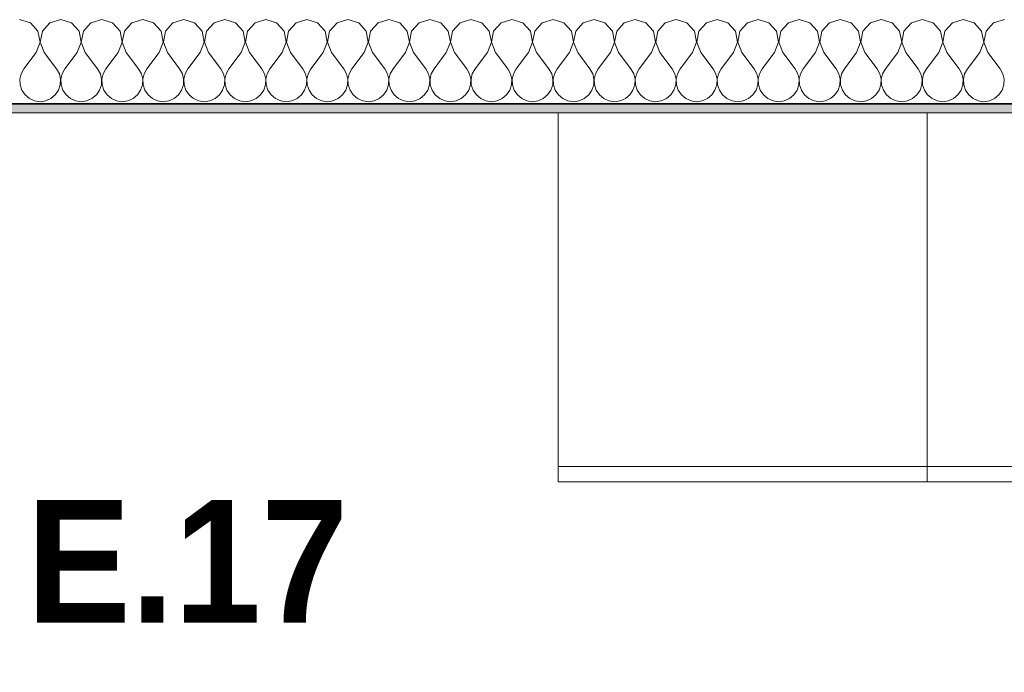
# Model space of a CAD drawing. Header units: metres. Extents: x -7.1 to 26.5, y -14.7 to 18.1.
# Tile 123 of 182: x 19.7 to 21.3, y 5.7 to 6.8. Entities that reach past the tile are written whole.
import ezdxf

# ---------------------------------------------------------------- set-up
doc = ezdxf.new("R2010")
doc.units = ezdxf.units.M
doc.linetypes.add('AUSGEZOGEN', pattern=[0])
for name, color, linetype in [('XR$1$015 Innenwände', 7, 'AUSGEZOGEN'), ('XR$1$015 Innenwände Schichttrennlinien', 7, 'AUSGEZOGEN'), ('XR$1$065 Möbel Einrichtung', 7, 'AUSGEZOGEN'), ('XR$1$080 Raumdefinitionen Kontur', 7, 'AUSGEZOGEN'), ('XR$2$080 Raumdefinitionen Text_1', 7, 'AUSGEZOGEN'), ('XR$3$015 Innenwände Bauteilschraffuren', 7, 'AUSGEZOGEN')]:
    doc.layers.add(name, color=color, linetype=linetype)
doc.styles.add('ARIAL', font='arial.ttf')

# ---------------------------------------------------------------- blocks, each defined once
blk = doc.blocks.new('COMPLEXOBJECT_225')
at = {"layer": 'XR$3$015 Innenwände Bauteilschraffuren', "color": 8, "linetype": 'AUSGEZOGEN', "lineweight": 13, "transparency": 33554687}
for p, q in [((19.7175, 6.7602), (19.7, 6.7652)), ((19.7298, 6.7467), (19.7175, 6.7602)), ((19.7491, 6.7602), (19.7369, 6.7467)), ((19.7667, 6.7652), (19.7491, 6.7602)), ((19.7842, 6.7602), (19.7667, 6.7652)), ((19.7965, 6.7467), (19.7842, 6.7602)), ((19.8158, 6.7602), (19.8035, 6.7467)), ((19.8333, 6.7652), (19.8158, 6.7602)), ((19.8509, 6.7602), (19.8333, 6.7652)), ((19.8631, 6.7467), (19.8509, 6.7602)), ((19.8825, 6.7602), (19.8702, 6.7467)), ((19.9, 6.7652), (19.8825, 6.7602)), ((19.9175, 6.7602), (19.9, 6.7652)), ((19.9298, 6.7467), (19.9175, 6.7602)), ((19.9491, 6.7602), (19.9369, 6.7467)), ((19.9667, 6.7652), (19.9491, 6.7602)), ((19.9842, 6.7602), (19.9667, 6.7652)), ((19.9965, 6.7467), (19.9842, 6.7602)), ((20.0158, 6.7602), (20.0035, 6.7467)), ((20.0333, 6.7652), (20.0158, 6.7602)), ((20.0509, 6.7602), (20.0333, 6.7652)), ((20.0631, 6.7467), (20.0509, 6.7602)), ((20.0825, 6.7602), (20.0702, 6.7467)), ((20.1, 6.7652), (20.0825, 6.7602)), ((20.1175, 6.7602), (20.1, 6.7652)), ((20.1298, 6.7467), (20.1175, 6.7602)), ((20.1491, 6.7602), (20.1369, 6.7467)), ((20.1667, 6.7652), (20.1491, 6.7602)), ((20.1842, 6.7602), (20.1667, 6.7652)), ((20.1965, 6.7467), (20.1842, 6.7602)), ((20.2158, 6.7602), (20.2035, 6.7467)), ((20.2333, 6.7652), (20.2158, 6.7602)), ((20.2509, 6.7602), (20.2333, 6.7652)), ((20.2631, 6.7467), (20.2509, 6.7602)), ((20.2825, 6.7602), (20.2702, 6.7467)), ((20.3, 6.7652), (20.2825, 6.7602)), ((20.3175, 6.7602), (20.3, 6.7652)), ((20.3298, 6.7467), (20.3175, 6.7602)), ((20.3491, 6.7602), (20.3369, 6.7467)), ((20.3667, 6.7652), (20.3491, 6.7602)), ((20.3842, 6.7602), (20.3667, 6.7652)), ((20.3965, 6.7467), (20.3842, 6.7602)), ((20.4158, 6.7602), (20.4035, 6.7467)), ((20.4333, 6.7652), (20.4158, 6.7602)), ((20.4509, 6.7602), (20.4333, 6.7652)), ((20.4631, 6.7467), (20.4509, 6.7602)), ((20.4825, 6.7602), (20.4702, 6.7467)), ((20.5, 6.7652), (20.4825, 6.7602)), ((20.5175, 6.7602), (20.5, 6.7652)), ((20.5298, 6.7467), (20.5175, 6.7602)), ((20.5491, 6.7602), (20.5369, 6.7467)), ((20.5667, 6.7652), (20.5491, 6.7602)), ((20.5842, 6.7602), (20.5667, 6.7652)), ((20.5965, 6.7467), (20.5842, 6.7602)), ((20.6158, 6.7602), (20.6035, 6.7467)), ((20.6333, 6.7652), (20.6158, 6.7602)), ((20.6509, 6.7602), (20.6333, 6.7652)), ((20.6631, 6.7467), (20.6509, 6.7602)), ((20.6825, 6.7602), (20.6702, 6.7467)), ((20.7, 6.7652), (20.6825, 6.7602)), ((20.7175, 6.7602), (20.7, 6.7652)), ((20.7298, 6.7467), (20.7175, 6.7602)), ((20.7491, 6.7602), (20.7369, 6.7467)), ((20.7667, 6.7652), (20.7491, 6.7602)), ((20.7842, 6.7602), (20.7667, 6.7652)), ((20.7965, 6.7467), (20.7842, 6.7602)), ((20.8158, 6.7602), (20.8035, 6.7467)), ((20.8333, 6.7652), (20.8158, 6.7602)), ((20.8509, 6.7602), (20.8333, 6.7652)), ((20.8631, 6.7467), (20.8509, 6.7602)), ((20.8825, 6.7602), (20.8702, 6.7467)), ((20.9, 6.7652), (20.8825, 6.7602)), ((20.9175, 6.7602), (20.9, 6.7652)), ((20.9298, 6.7467), (20.9175, 6.7602)), ((20.9491, 6.7602), (20.9369, 6.7467)), ((20.9667, 6.7652), (20.9491, 6.7602)), ((20.9842, 6.7602), (20.9667, 6.7652)), ((20.9965, 6.7467), (20.9842, 6.7602)), ((21.0158, 6.7602), (21.0035, 6.7467)), ((21.0333, 6.7652), (21.0158, 6.7602)), ((21.0509, 6.7602), (21.0333, 6.7652)), ((21.0631, 6.7467), (21.0509, 6.7602)), ((21.0825, 6.7602), (21.0702, 6.7467)), ((21.1, 6.7652), (21.0825, 6.7602)), ((21.1175, 6.7602), (21.1, 6.7652)), ((21.1298, 6.7467), (21.1175, 6.7602)), ((21.1491, 6.7602), (21.1369, 6.7467)), ((21.1667, 6.7652), (21.1491, 6.7602)), ((21.1842, 6.7602), (21.1667, 6.7652)), ((21.1965, 6.7467), (21.1842, 6.7602)), ((21.2158, 6.7602), (21.2035, 6.7467)), ((21.2333, 6.7652), (21.2158, 6.7602)), ((21.2509, 6.7602), (21.2333, 6.7652)), ((21.2631, 6.7467), (21.2509, 6.7602)), ((21.2825, 6.7602), (21.2702, 6.7467)), ((21.3, 6.7652), (21.2825, 6.7602)), ((19.7332, 6.7288), (19.7298, 6.7467)), ((19.7369, 6.7467), (19.7335, 6.7288)), ((19.7999, 6.7288), (19.7965, 6.7467)), ((19.8035, 6.7467), (19.8001, 6.7288)), ((19.8665, 6.7288), (19.8631, 6.7467)), ((19.8702, 6.7467), (19.8668, 6.7288)), ((19.9332, 6.7288), (19.9298, 6.7467)), ((19.9369, 6.7467), (19.9335, 6.7288)), ((19.9999, 6.7288), (19.9965, 6.7467)), ((20.0035, 6.7467), (20.0001, 6.7288)), ((20.0665, 6.7288), (20.0631, 6.7467)), ((20.0702, 6.7467), (20.0668, 6.7288)), ((20.1332, 6.7288), (20.1298, 6.7467)), ((20.1369, 6.7467), (20.1335, 6.7288)), ((20.1999, 6.7288), (20.1965, 6.7467)), ((20.2035, 6.7467), (20.2001, 6.7288)), ((20.2665, 6.7288), (20.2631, 6.7467)), ((20.2702, 6.7467), (20.2668, 6.7288)), ((20.3332, 6.7288), (20.3298, 6.7467)), ((20.3369, 6.7467), (20.3335, 6.7288)), ((20.3999, 6.7288), (20.3965, 6.7467)), ((20.4035, 6.7467), (20.4001, 6.7288)), ((20.4665, 6.7288), (20.4631, 6.7467)), ((20.4702, 6.7467), (20.4668, 6.7288)), ((20.5332, 6.7288), (20.5298, 6.7467)), ((20.5369, 6.7467), (20.5335, 6.7288)), ((20.5999, 6.7288), (20.5965, 6.7467)), ((20.6035, 6.7467), (20.6001, 6.7288)), ((20.6665, 6.7288), (20.6631, 6.7467)), ((20.6702, 6.7467), (20.6668, 6.7288)), ((20.7332, 6.7288), (20.7298, 6.7467)), ((20.7369, 6.7467), (20.7335, 6.7288)), ((20.7999, 6.7288), (20.7965, 6.7467)), ((20.8035, 6.7467), (20.8001, 6.7288)), ((20.8665, 6.7288), (20.8631, 6.7467)), ((20.8702, 6.7467), (20.8668, 6.7288)), ((20.9332, 6.7288), (20.9298, 6.7467)), ((20.9369, 6.7467), (20.9335, 6.7288)), ((20.9999, 6.7288), (20.9965, 6.7467)), ((21.0035, 6.7467), (21.0001, 6.7288)), ((21.0665, 6.7288), (21.0631, 6.7467)), ((21.0702, 6.7467), (21.0668, 6.7288)), ((21.1332, 6.7288), (21.1298, 6.7467)), ((21.1369, 6.7467), (21.1335, 6.7288)), ((21.1999, 6.7288), (21.1965, 6.7467)), ((21.2035, 6.7467), (21.2001, 6.7288)), ((21.2665, 6.7288), (21.2631, 6.7467)), ((21.2702, 6.7467), (21.2668, 6.7288)), ((19.7267, 6.7118), (19.7332, 6.7288)), ((19.7335, 6.7288), (19.74, 6.7118)), ((19.7933, 6.7118), (19.7999, 6.7288)), ((19.8001, 6.7288), (19.8067, 6.7118)), ((19.86, 6.7118), (19.8665, 6.7288)), ((19.8668, 6.7288), (19.8733, 6.7118)), ((19.9267, 6.7118), (19.9332, 6.7288)), ((19.9335, 6.7288), (19.94, 6.7118)), ((19.9933, 6.7118), (19.9999, 6.7288)), ((20.0001, 6.7288), (20.0067, 6.7118)), ((20.06, 6.7118), (20.0665, 6.7288)), ((20.0668, 6.7288), (20.0733, 6.7118)), ((20.1267, 6.7118), (20.1332, 6.7288)), ((20.1335, 6.7288), (20.14, 6.7118)), ((20.1933, 6.7118), (20.1999, 6.7288)), ((20.2001, 6.7288), (20.2067, 6.7118)), ((20.26, 6.7118), (20.2665, 6.7288)), ((20.2668, 6.7288), (20.2733, 6.7118)), ((20.3267, 6.7118), (20.3332, 6.7288)), ((20.3335, 6.7288), (20.34, 6.7118)), ((20.3933, 6.7118), (20.3999, 6.7288)), ((20.4001, 6.7288), (20.4067, 6.7118)), ((20.46, 6.7118), (20.4665, 6.7288)), ((20.4668, 6.7288), (20.4733, 6.7118)), ((20.5267, 6.7118), (20.5332, 6.7288)), ((20.5335, 6.7288), (20.54, 6.7118)), ((20.5933, 6.7118), (20.5999, 6.7288)), ((20.6001, 6.7288), (20.6067, 6.7118)), ((20.66, 6.7118), (20.6665, 6.7288)), ((20.6668, 6.7288), (20.6733, 6.7118)), ((20.7267, 6.7118), (20.7332, 6.7288)), ((20.7335, 6.7288), (20.74, 6.7118)), ((20.7933, 6.7118), (20.7999, 6.7288)), ((20.8001, 6.7288), (20.8067, 6.7118)), ((20.86, 6.7118), (20.8665, 6.7288)), ((20.8668, 6.7288), (20.8733, 6.7118)), ((20.9267, 6.7118), (20.9332, 6.7288)), ((20.9335, 6.7288), (20.94, 6.7118)), ((20.9933, 6.7118), (20.9999, 6.7288)), ((21.0001, 6.7288), (21.0067, 6.7118)), ((21.06, 6.7118), (21.0665, 6.7288)), ((21.0668, 6.7288), (21.0733, 6.7118)), ((21.1267, 6.7118), (21.1332, 6.7288)), ((21.1335, 6.7288), (21.14, 6.7118)), ((21.1933, 6.7118), (21.1999, 6.7288)), ((21.2001, 6.7288), (21.2067, 6.7118)), ((21.26, 6.7118), (21.2665, 6.7288)), ((21.2668, 6.7288), (21.2733, 6.7118)), ((19.7267, 6.7118), (19.7067, 6.6852)), ((19.74, 6.7118), (19.76, 6.6852)), ((19.7933, 6.7118), (19.7733, 6.6852)), ((19.8067, 6.7118), (19.8267, 6.6852)), ((19.86, 6.7118), (19.84, 6.6852)), ((19.8733, 6.7118), (19.8933, 6.6852)), ((19.9267, 6.7118), (19.9067, 6.6852)), ((19.94, 6.7118), (19.96, 6.6852)), ((19.9933, 6.7118), (19.9733, 6.6852)), ((20.0067, 6.7118), (20.0267, 6.6852)), ((20.06, 6.7118), (20.04, 6.6852)), ((20.0733, 6.7118), (20.0933, 6.6852)), ((20.1267, 6.7118), (20.1067, 6.6852)), ((20.14, 6.7118), (20.16, 6.6852)), ((20.1933, 6.7118), (20.1733, 6.6852)), ((20.2067, 6.7118), (20.2267, 6.6852)), ((20.26, 6.7118), (20.24, 6.6852)), ((20.2733, 6.7118), (20.2933, 6.6852)), ((20.3267, 6.7118), (20.3067, 6.6852)), ((20.34, 6.7118), (20.36, 6.6852)), ((20.3933, 6.7118), (20.3733, 6.6852)), ((20.4067, 6.7118), (20.4267, 6.6852)), ((20.46, 6.7118), (20.44, 6.6852)), ((20.4733, 6.7118), (20.4933, 6.6852)), ((20.5267, 6.7118), (20.5067, 6.6852)), ((20.54, 6.7118), (20.56, 6.6852)), ((20.5933, 6.7118), (20.5733, 6.6852)), ((20.6067, 6.7118), (20.6267, 6.6852)), ((20.66, 6.7118), (20.64, 6.6852)), ((20.6733, 6.7118), (20.6933, 6.6852)), ((20.7267, 6.7118), (20.7067, 6.6852)), ((20.74, 6.7118), (20.76, 6.6852)), ((20.7933, 6.7118), (20.7733, 6.6852)), ((20.8067, 6.7118), (20.8267, 6.6852)), ((20.86, 6.7118), (20.84, 6.6852)), ((20.8733, 6.7118), (20.8933, 6.6852)), ((20.9267, 6.7118), (20.9067, 6.6852)), ((20.94, 6.7118), (20.96, 6.6852)), ((20.9933, 6.7118), (20.9733, 6.6852)), ((21.0067, 6.7118), (21.0267, 6.6852)), ((21.06, 6.7118), (21.04, 6.6852)), ((21.0733, 6.7118), (21.0933, 6.6852)), ((21.1267, 6.7118), (21.1067, 6.6852)), ((21.14, 6.7118), (21.16, 6.6852)), ((21.1933, 6.7118), (21.1733, 6.6852)), ((21.2067, 6.7118), (21.2267, 6.6852)), ((21.26, 6.7118), (21.24, 6.6852)), ((21.2733, 6.7118), (21.2933, 6.6852)), ((19.7022, 6.6771), (19.7001, 6.6682)), ((19.7067, 6.6852), (19.7022, 6.6771)), ((19.7645, 6.6771), (19.76, 6.6852)), ((19.7665, 6.6682), (19.7645, 6.6771)), ((19.7689, 6.6771), (19.7668, 6.6682)), ((19.7733, 6.6852), (19.7689, 6.6771)), ((19.8311, 6.6771), (19.8267, 6.6852)), ((19.8332, 6.6682), (19.8311, 6.6771)), ((19.8355, 6.6771), (19.8335, 6.6682)), ((19.84, 6.6852), (19.8355, 6.6771)), ((19.8978, 6.6771), (19.8933, 6.6852)), ((19.8999, 6.6682), (19.8978, 6.6771)), ((19.9022, 6.6771), (19.9001, 6.6682)), ((19.9067, 6.6852), (19.9022, 6.6771)), ((19.9645, 6.6771), (19.96, 6.6852)), ((19.9665, 6.6682), (19.9645, 6.6771)), ((19.9689, 6.6771), (19.9668, 6.6682)), ((19.9733, 6.6852), (19.9689, 6.6771)), ((20.0311, 6.6771), (20.0267, 6.6852)), ((20.0332, 6.6682), (20.0311, 6.6771)), ((20.0355, 6.6771), (20.0335, 6.6682)), ((20.04, 6.6852), (20.0355, 6.6771)), ((20.0978, 6.6771), (20.0933, 6.6852)), ((20.0999, 6.6682), (20.0978, 6.6771)), ((20.1022, 6.6771), (20.1001, 6.6682)), ((20.1067, 6.6852), (20.1022, 6.6771)), ((20.1645, 6.6771), (20.16, 6.6852)), ((20.1665, 6.6682), (20.1645, 6.6771)), ((20.1689, 6.6771), (20.1668, 6.6682)), ((20.1733, 6.6852), (20.1689, 6.6771)), ((20.2311, 6.6771), (20.2267, 6.6852)), ((20.2332, 6.6682), (20.2311, 6.6771)), ((20.2355, 6.6771), (20.2335, 6.6682)), ((20.24, 6.6852), (20.2355, 6.6771)), ((20.2978, 6.6771), (20.2933, 6.6852)), ((20.2999, 6.6682), (20.2978, 6.6771)), ((20.3022, 6.6771), (20.3001, 6.6682)), ((20.3067, 6.6852), (20.3022, 6.6771)), ((20.3645, 6.6771), (20.36, 6.6852)), ((20.3665, 6.6682), (20.3645, 6.6771)), ((20.3689, 6.6771), (20.3668, 6.6682)), ((20.3733, 6.6852), (20.3689, 6.6771)), ((20.4311, 6.6771), (20.4267, 6.6852)), ((20.4332, 6.6682), (20.4311, 6.6771)), ((20.4355, 6.6771), (20.4335, 6.6682)), ((20.44, 6.6852), (20.4355, 6.6771)), ((20.4978, 6.6771), (20.4933, 6.6852)), ((20.4999, 6.6682), (20.4978, 6.6771)), ((20.5022, 6.6771), (20.5001, 6.6682)), ((20.5067, 6.6852), (20.5022, 6.6771)), ((20.5645, 6.6771), (20.56, 6.6852)), ((20.5665, 6.6682), (20.5645, 6.6771)), ((20.5689, 6.6771), (20.5668, 6.6682)), ((20.5733, 6.6852), (20.5689, 6.6771)), ((20.6311, 6.6771), (20.6267, 6.6852)), ((20.6332, 6.6682), (20.6311, 6.6771)), ((20.6355, 6.6771), (20.6335, 6.6682)), ((20.64, 6.6852), (20.6355, 6.6771)), ((20.6978, 6.6771), (20.6933, 6.6852)), ((20.6999, 6.6682), (20.6978, 6.6771)), ((20.7022, 6.6771), (20.7001, 6.6682)), ((20.7067, 6.6852), (20.7022, 6.6771)), ((20.7645, 6.6771), (20.76, 6.6852)), ((20.7665, 6.6682), (20.7645, 6.6771)), ((20.7689, 6.6771), (20.7668, 6.6682)), ((20.7733, 6.6852), (20.7689, 6.6771)), ((20.8311, 6.6771), (20.8267, 6.6852)), ((20.8332, 6.6682), (20.8311, 6.6771)), ((20.8355, 6.6771), (20.8335, 6.6682)), ((20.84, 6.6852), (20.8355, 6.6771)), ((20.8978, 6.6771), (20.8933, 6.6852)), ((20.8999, 6.6682), (20.8978, 6.6771)), ((20.9022, 6.6771), (20.9001, 6.6682)), ((20.9067, 6.6852), (20.9022, 6.6771)), ((20.9645, 6.6771), (20.96, 6.6852)), ((20.9665, 6.6682), (20.9645, 6.6771)), ((20.9689, 6.6771), (20.9668, 6.6682)), ((20.9733, 6.6852), (20.9689, 6.6771)), ((21.0311, 6.6771), (21.0267, 6.6852)), ((21.0332, 6.6682), (21.0311, 6.6771)), ((21.0355, 6.6771), (21.0335, 6.6682)), ((21.04, 6.6852), (21.0355, 6.6771)), ((21.0978, 6.6771), (21.0933, 6.6852)), ((21.0999, 6.6682), (21.0978, 6.6771)), ((21.1022, 6.6771), (21.1001, 6.6682)), ((21.1067, 6.6852), (21.1022, 6.6771)), ((21.1645, 6.6771), (21.16, 6.6852)), ((21.1665, 6.6682), (21.1645, 6.6771)), ((21.1689, 6.6771), (21.1668, 6.6682)), ((21.1733, 6.6852), (21.1689, 6.6771)), ((21.2311, 6.6771), (21.2267, 6.6852)), ((21.2332, 6.6682), (21.2311, 6.6771)), ((21.2355, 6.6771), (21.2335, 6.6682)), ((21.24, 6.6852), (21.2355, 6.6771)), ((21.2978, 6.6771), (21.2933, 6.6852)), ((21.2999, 6.6682), (21.2978, 6.6771)), ((19.7001, 6.6682), (19.7006, 6.659)), ((19.7006, 6.659), (19.7035, 6.6503)), ((19.7631, 6.6503), (19.7661, 6.659)), ((19.7661, 6.659), (19.7665, 6.6682)), ((19.7668, 6.6682), (19.7672, 6.659)), ((19.7672, 6.659), (19.7702, 6.6503)), ((19.8298, 6.6503), (19.8328, 6.659)), ((19.8328, 6.659), (19.8332, 6.6682)), ((19.8335, 6.6682), (19.8339, 6.659)), ((19.8339, 6.659), (19.8369, 6.6503)), ((19.8965, 6.6503), (19.8994, 6.659)), ((19.8994, 6.659), (19.8999, 6.6682)), ((19.9001, 6.6682), (19.9006, 6.659)), ((19.9006, 6.659), (19.9035, 6.6503)), ((19.9631, 6.6503), (19.9661, 6.659)), ((19.9661, 6.659), (19.9665, 6.6682)), ((19.9668, 6.6682), (19.9672, 6.659)), ((19.9672, 6.659), (19.9702, 6.6503)), ((20.0298, 6.6503), (20.0328, 6.659)), ((20.0328, 6.659), (20.0332, 6.6682)), ((20.0335, 6.6682), (20.0339, 6.659)), ((20.0339, 6.659), (20.0369, 6.6503)), ((20.0965, 6.6503), (20.0994, 6.659)), ((20.0994, 6.659), (20.0999, 6.6682)), ((20.1001, 6.6682), (20.1006, 6.659)), ((20.1006, 6.659), (20.1035, 6.6503)), ((20.1631, 6.6503), (20.1661, 6.659)), ((20.1661, 6.659), (20.1665, 6.6682)), ((20.1668, 6.6682), (20.1672, 6.659)), ((20.1672, 6.659), (20.1702, 6.6503)), ((20.2298, 6.6503), (20.2328, 6.659)), ((20.2328, 6.659), (20.2332, 6.6682)), ((20.2335, 6.6682), (20.2339, 6.659)), ((20.2339, 6.659), (20.2369, 6.6503)), ((20.2965, 6.6503), (20.2994, 6.659)), ((20.2994, 6.659), (20.2999, 6.6682)), ((20.3001, 6.6682), (20.3006, 6.659)), ((20.3006, 6.659), (20.3035, 6.6503)), ((20.3631, 6.6503), (20.3661, 6.659)), ((20.3661, 6.659), (20.3665, 6.6682)), ((20.3668, 6.6682), (20.3672, 6.659)), ((20.3672, 6.659), (20.3702, 6.6503)), ((20.4298, 6.6503), (20.4328, 6.659)), ((20.4328, 6.659), (20.4332, 6.6682)), ((20.4335, 6.6682), (20.4339, 6.659)), ((20.4339, 6.659), (20.4369, 6.6503)), ((20.4965, 6.6503), (20.4994, 6.659)), ((20.4994, 6.659), (20.4999, 6.6682)), ((20.5001, 6.6682), (20.5006, 6.659)), ((20.5006, 6.659), (20.5035, 6.6503)), ((20.5631, 6.6503), (20.5661, 6.659)), ((20.5661, 6.659), (20.5665, 6.6682)), ((20.5668, 6.6682), (20.5672, 6.659)), ((20.5672, 6.659), (20.5702, 6.6503)), ((20.6298, 6.6503), (20.6328, 6.659)), ((20.6328, 6.659), (20.6332, 6.6682)), ((20.6335, 6.6682), (20.6339, 6.659)), ((20.6339, 6.659), (20.6369, 6.6503)), ((20.6965, 6.6503), (20.6994, 6.659)), ((20.6994, 6.659), (20.6999, 6.6682)), ((20.7001, 6.6682), (20.7006, 6.659)), ((20.7006, 6.659), (20.7035, 6.6503)), ((20.7631, 6.6503), (20.7661, 6.659)), ((20.7661, 6.659), (20.7665, 6.6682)), ((20.7668, 6.6682), (20.7672, 6.659)), ((20.7672, 6.659), (20.7702, 6.6503)), ((20.8298, 6.6503), (20.8328, 6.659)), ((20.8328, 6.659), (20.8332, 6.6682)), ((20.8335, 6.6682), (20.8339, 6.659)), ((20.8339, 6.659), (20.8369, 6.6503)), ((20.8965, 6.6503), (20.8994, 6.659)), ((20.8994, 6.659), (20.8999, 6.6682)), ((20.9001, 6.6682), (20.9006, 6.659)), ((20.9006, 6.659), (20.9035, 6.6503)), ((20.9631, 6.6503), (20.9661, 6.659)), ((20.9661, 6.659), (20.9665, 6.6682)), ((20.9668, 6.6682), (20.9672, 6.659)), ((20.9672, 6.659), (20.9702, 6.6503)), ((21.0298, 6.6503), (21.0328, 6.659)), ((21.0328, 6.659), (21.0332, 6.6682)), ((21.0335, 6.6682), (21.0339, 6.659)), ((21.0339, 6.659), (21.0369, 6.6503)), ((21.0965, 6.6503), (21.0994, 6.659)), ((21.0994, 6.659), (21.0999, 6.6682)), ((21.1001, 6.6682), (21.1006, 6.659)), ((21.1006, 6.659), (21.1035, 6.6503)), ((21.1631, 6.6503), (21.1661, 6.659)), ((21.1661, 6.659), (21.1665, 6.6682)), ((21.1668, 6.6682), (21.1672, 6.659)), ((21.1672, 6.659), (21.1702, 6.6503)), ((21.2298, 6.6503), (21.2328, 6.659)), ((21.2328, 6.659), (21.2332, 6.6682)), ((21.2335, 6.6682), (21.2339, 6.659)), ((21.2339, 6.659), (21.2369, 6.6503)), ((21.2965, 6.6503), (21.2994, 6.659)), ((21.2994, 6.659), (21.2999, 6.6682)), ((19.7035, 6.6503), (19.7087, 6.6427)), ((19.7087, 6.6427), (19.7158, 6.6368)), ((19.7509, 6.6368), (19.7579, 6.6427)), ((19.7579, 6.6427), (19.7631, 6.6503)), ((19.7702, 6.6503), (19.7754, 6.6427)), ((19.7754, 6.6427), (19.7825, 6.6368)), ((19.8175, 6.6368), (19.8246, 6.6427)), ((19.8246, 6.6427), (19.8298, 6.6503)), ((19.8369, 6.6503), (19.8421, 6.6427)), ((19.8421, 6.6427), (19.8491, 6.6368)), ((19.8842, 6.6368), (19.8913, 6.6427)), ((19.8913, 6.6427), (19.8965, 6.6503)), ((19.9035, 6.6503), (19.9087, 6.6427)), ((19.9087, 6.6427), (19.9158, 6.6368)), ((19.9509, 6.6368), (19.9579, 6.6427)), ((19.9579, 6.6427), (19.9631, 6.6503)), ((19.9702, 6.6503), (19.9754, 6.6427)), ((19.9754, 6.6427), (19.9825, 6.6368)), ((20.0175, 6.6368), (20.0246, 6.6427)), ((20.0246, 6.6427), (20.0298, 6.6503)), ((20.0369, 6.6503), (20.0421, 6.6427)), ((20.0421, 6.6427), (20.0491, 6.6368)), ((20.0842, 6.6368), (20.0913, 6.6427)), ((20.0913, 6.6427), (20.0965, 6.6503)), ((20.1035, 6.6503), (20.1087, 6.6427)), ((20.1087, 6.6427), (20.1158, 6.6368)), ((20.1509, 6.6368), (20.1579, 6.6427)), ((20.1579, 6.6427), (20.1631, 6.6503)), ((20.1702, 6.6503), (20.1754, 6.6427)), ((20.1754, 6.6427), (20.1825, 6.6368)), ((20.2175, 6.6368), (20.2246, 6.6427)), ((20.2246, 6.6427), (20.2298, 6.6503)), ((20.2369, 6.6503), (20.2421, 6.6427)), ((20.2421, 6.6427), (20.2491, 6.6368)), ((20.2842, 6.6368), (20.2913, 6.6427)), ((20.2913, 6.6427), (20.2965, 6.6503)), ((20.3035, 6.6503), (20.3087, 6.6427)), ((20.3087, 6.6427), (20.3158, 6.6368)), ((20.3509, 6.6368), (20.3579, 6.6427)), ((20.3579, 6.6427), (20.3631, 6.6503)), ((20.3702, 6.6503), (20.3754, 6.6427)), ((20.3754, 6.6427), (20.3825, 6.6368)), ((20.4175, 6.6368), (20.4246, 6.6427)), ((20.4246, 6.6427), (20.4298, 6.6503)), ((20.4369, 6.6503), (20.4421, 6.6427)), ((20.4421, 6.6427), (20.4491, 6.6368)), ((20.4842, 6.6368), (20.4913, 6.6427)), ((20.4913, 6.6427), (20.4965, 6.6503)), ((20.5035, 6.6503), (20.5087, 6.6427)), ((20.5087, 6.6427), (20.5158, 6.6368)), ((20.5509, 6.6368), (20.5579, 6.6427)), ((20.5579, 6.6427), (20.5631, 6.6503)), ((20.5702, 6.6503), (20.5754, 6.6427)), ((20.5754, 6.6427), (20.5825, 6.6368)), ((20.6175, 6.6368), (20.6246, 6.6427)), ((20.6246, 6.6427), (20.6298, 6.6503)), ((20.6369, 6.6503), (20.6421, 6.6427)), ((20.6421, 6.6427), (20.6491, 6.6368)), ((20.6842, 6.6368), (20.6913, 6.6427)), ((20.6913, 6.6427), (20.6965, 6.6503)), ((20.7035, 6.6503), (20.7087, 6.6427)), ((20.7087, 6.6427), (20.7158, 6.6368)), ((20.7509, 6.6368), (20.7579, 6.6427)), ((20.7579, 6.6427), (20.7631, 6.6503)), ((20.7702, 6.6503), (20.7754, 6.6427)), ((20.7754, 6.6427), (20.7825, 6.6368)), ((20.8175, 6.6368), (20.8246, 6.6427)), ((20.8246, 6.6427), (20.8298, 6.6503)), ((20.8369, 6.6503), (20.8421, 6.6427)), ((20.8421, 6.6427), (20.8491, 6.6368)), ((20.8842, 6.6368), (20.8913, 6.6427)), ((20.8913, 6.6427), (20.8965, 6.6503)), ((20.9035, 6.6503), (20.9087, 6.6427)), ((20.9087, 6.6427), (20.9158, 6.6368)), ((20.9509, 6.6368), (20.9579, 6.6427)), ((20.9579, 6.6427), (20.9631, 6.6503)), ((20.9702, 6.6503), (20.9754, 6.6427)), ((20.9754, 6.6427), (20.9825, 6.6368)), ((21.0175, 6.6368), (21.0246, 6.6427)), ((21.0246, 6.6427), (21.0298, 6.6503)), ((21.0369, 6.6503), (21.0421, 6.6427)), ((21.0421, 6.6427), (21.0491, 6.6368)), ((21.0842, 6.6368), (21.0913, 6.6427)), ((21.0913, 6.6427), (21.0965, 6.6503)), ((21.1035, 6.6503), (21.1087, 6.6427)), ((21.1087, 6.6427), (21.1158, 6.6368)), ((21.1509, 6.6368), (21.1579, 6.6427)), ((21.1579, 6.6427), (21.1631, 6.6503)), ((21.1702, 6.6503), (21.1754, 6.6427)), ((21.1754, 6.6427), (21.1825, 6.6368)), ((21.2175, 6.6368), (21.2246, 6.6427)), ((21.2246, 6.6427), (21.2298, 6.6503)), ((21.2369, 6.6503), (21.2421, 6.6427)), ((21.2421, 6.6427), (21.2491, 6.6368)), ((21.2842, 6.6368), (21.2913, 6.6427)), ((21.2913, 6.6427), (21.2965, 6.6503)), ((19.7158, 6.6368), (19.7242, 6.6331)), ((19.7242, 6.6331), (19.7333, 6.6318)), ((19.7333, 6.6318), (19.7424, 6.6331)), ((19.7424, 6.6331), (19.7509, 6.6368)), ((19.7825, 6.6368), (19.7909, 6.6331)), ((19.7909, 6.6331), (19.8, 6.6318)), ((19.8, 6.6318), (19.8091, 6.6331)), ((19.8091, 6.6331), (19.8175, 6.6368)), ((19.8491, 6.6368), (19.8576, 6.6331)), ((19.8576, 6.6331), (19.8667, 6.6318)), ((19.8667, 6.6318), (19.8758, 6.6331)), ((19.8758, 6.6331), (19.8842, 6.6368)), ((19.9158, 6.6368), (19.9242, 6.6331)), ((19.9242, 6.6331), (19.9333, 6.6318)), ((19.9333, 6.6318), (19.9424, 6.6331)), ((19.9424, 6.6331), (19.9509, 6.6368)), ((19.9825, 6.6368), (19.9909, 6.6331)), ((19.9909, 6.6331), (20, 6.6318)), ((20, 6.6318), (20.0091, 6.6331)), ((20.0091, 6.6331), (20.0175, 6.6368)), ((20.0491, 6.6368), (20.0576, 6.6331)), ((20.0576, 6.6331), (20.0667, 6.6318)), ((20.0667, 6.6318), (20.0758, 6.6331)), ((20.0758, 6.6331), (20.0842, 6.6368)), ((20.1158, 6.6368), (20.1242, 6.6331)), ((20.1242, 6.6331), (20.1333, 6.6318)), ((20.1333, 6.6318), (20.1424, 6.6331)), ((20.1424, 6.6331), (20.1509, 6.6368)), ((20.1825, 6.6368), (20.1909, 6.6331)), ((20.1909, 6.6331), (20.2, 6.6318)), ((20.2, 6.6318), (20.2091, 6.6331)), ((20.2091, 6.6331), (20.2175, 6.6368)), ((20.2491, 6.6368), (20.2576, 6.6331)), ((20.2576, 6.6331), (20.2667, 6.6318)), ((20.2667, 6.6318), (20.2758, 6.6331)), ((20.2758, 6.6331), (20.2842, 6.6368)), ((20.3158, 6.6368), (20.3242, 6.6331)), ((20.3242, 6.6331), (20.3333, 6.6318)), ((20.3333, 6.6318), (20.3424, 6.6331)), ((20.3424, 6.6331), (20.3509, 6.6368)), ((20.3825, 6.6368), (20.3909, 6.6331)), ((20.3909, 6.6331), (20.4, 6.6318)), ((20.4, 6.6318), (20.4091, 6.6331)), ((20.4091, 6.6331), (20.4175, 6.6368)), ((20.4491, 6.6368), (20.4576, 6.6331)), ((20.4576, 6.6331), (20.4667, 6.6318)), ((20.4667, 6.6318), (20.4758, 6.6331)), ((20.4758, 6.6331), (20.4842, 6.6368)), ((20.5158, 6.6368), (20.5242, 6.6331)), ((20.5242, 6.6331), (20.5333, 6.6318)), ((20.5333, 6.6318), (20.5424, 6.6331)), ((20.5424, 6.6331), (20.5509, 6.6368)), ((20.5825, 6.6368), (20.5909, 6.6331)), ((20.5909, 6.6331), (20.6, 6.6318)), ((20.6, 6.6318), (20.6091, 6.6331)), ((20.6091, 6.6331), (20.6175, 6.6368)), ((20.6491, 6.6368), (20.6576, 6.6331)), ((20.6576, 6.6331), (20.6667, 6.6318)), ((20.6667, 6.6318), (20.6758, 6.6331)), ((20.6758, 6.6331), (20.6842, 6.6368)), ((20.7158, 6.6368), (20.7242, 6.6331)), ((20.7242, 6.6331), (20.7333, 6.6318)), ((20.7333, 6.6318), (20.7424, 6.6331)), ((20.7424, 6.6331), (20.7509, 6.6368)), ((20.7825, 6.6368), (20.7909, 6.6331)), ((20.7909, 6.6331), (20.8, 6.6318)), ((20.8, 6.6318), (20.8091, 6.6331)), ((20.8091, 6.6331), (20.8175, 6.6368)), ((20.8491, 6.6368), (20.8576, 6.6331)), ((20.8576, 6.6331), (20.8667, 6.6318)), ((20.8667, 6.6318), (20.8758, 6.6331)), ((20.8758, 6.6331), (20.8842, 6.6368)), ((20.9158, 6.6368), (20.9242, 6.6331)), ((20.9242, 6.6331), (20.9333, 6.6318)), ((20.9333, 6.6318), (20.9424, 6.6331)), ((20.9424, 6.6331), (20.9509, 6.6368)), ((20.9825, 6.6368), (20.9909, 6.6331)), ((20.9909, 6.6331), (21, 6.6318)), ((21, 6.6318), (21.0091, 6.6331)), ((21.0091, 6.6331), (21.0175, 6.6368)), ((21.0491, 6.6368), (21.0576, 6.6331)), ((21.0576, 6.6331), (21.0667, 6.6318)), ((21.0667, 6.6318), (21.0758, 6.6331)), ((21.0758, 6.6331), (21.0842, 6.6368)), ((21.1158, 6.6368), (21.1242, 6.6331)), ((21.1242, 6.6331), (21.1333, 6.6318)), ((21.1333, 6.6318), (21.1424, 6.6331)), ((21.1424, 6.6331), (21.1509, 6.6368)), ((21.1825, 6.6368), (21.1909, 6.6331)), ((21.1909, 6.6331), (21.2, 6.6318)), ((21.2, 6.6318), (21.2091, 6.6331)), ((21.2091, 6.6331), (21.2175, 6.6368)), ((21.2491, 6.6368), (21.2576, 6.6331)), ((21.2576, 6.6331), (21.2667, 6.6318)), ((21.2667, 6.6318), (21.2758, 6.6331)), ((21.2758, 6.6331), (21.2842, 6.6368))]:
    blk.add_line(p, q, dxfattribs=at)

msp = doc.modelspace()

# ---------------------------------------------------------------- hatches: boundary and pattern name
at = {"layer": 'XR$3$015 Innenwände Bauteilschraffuren', "linetype": 'AUSGEZOGEN', "lineweight": 13, "true_color": 0x202020, "transparency": 33554687}
msp.add_hatch(color=250, dxfattribs=at).paths.add_polyline_path([(22.6218, 6.6285), (18.8018, 6.6285), (18.8018, 6.6135), (22.6218, 6.6135)])

# ---------------------------------------------------------------- linework, layer by layer
at = {"layer": 'XR$1$015 Innenwände', "color": 7, "linetype": 'AUSGEZOGEN', "lineweight": 18, "transparency": 33554687}
msp.add_line((18.8018, 6.6135), (22.6218, 6.6135), dxfattribs=at)
at = {"layer": 'XR$1$015 Innenwände Schichttrennlinien', "color": 7, "linetype": 'AUSGEZOGEN', "lineweight": 35, "transparency": 33554687}
msp.add_line((22.6218, 6.6285), (18.8018, 6.6285), dxfattribs=at)
at = {"layer": 'XR$1$065 Möbel Einrichtung', "color": 8, "linetype": 'AUSGEZOGEN', "lineweight": 13, "transparency": 33554687}
for p, q in [((21.1748, 6.0385), (20.5748, 6.0385)), ((21.7748, 6.0385), (21.1748, 6.0385))]:
    msp.add_line(p, q, dxfattribs=at)
for points in [[(21.1748, 6.0135), (20.5748, 6.0135), (20.5748, 6.6135), (21.1748, 6.6135), (21.1748, 6.0135)], [(21.7748, 6.0135), (21.1748, 6.0135), (21.1748, 6.6135), (21.7748, 6.6135), (21.7748, 6.0135)]]:
    msp.add_lwpolyline(points, close=True, dxfattribs=at)
at = {"layer": 'XR$1$080 Raumdefinitionen Kontur', "color": 8, "linetype": 'AUSGEZOGEN', "lineweight": 13, "transparency": 33554687}
msp.add_lwpolyline([(18.8018, 3.7535), (22.6218, 3.7535), (22.6218, 6.6135), (18.8018, 6.6135), (18.8018, 3.7535)], close=True, dxfattribs=at)

# ---------------------------------------------------------------- block references
at = {"layer": 'XR$3$015 Innenwände Bauteilschraffuren', "color": 8, "linetype": 'AUSGEZOGEN', "lineweight": 13, "transparency": 33554687}
msp.add_blockref('COMPLEXOBJECT_225', (0, 0), dxfattribs=at)

# ---------------------------------------------------------------- texts
at = {"layer": 'XR$2$080 Raumdefinitionen Text_1', "color": 7, "linetype": 'AUSGEZOGEN', "transparency": 33554687, "insert": (19.7112, 5.9843), "char_height": 0.2, "width": 1.739827, "attachment_point": 1, "line_spacing_factor": 0.903614, "style": 'ARIAL'}
msp.add_mtext('\\A1;{\\fArial|b1|i0|c162|p34;\\W0.90909;E.17}\\P{\\fArial|b1|i0|c162|p34;\\W0.90909;Camera}\\P{\\W0.90909;SUP: 10.93 m\\H0.6x;\\S2^ ;}', dxfattribs=at)

doc.saveas('drawing.dxf')
